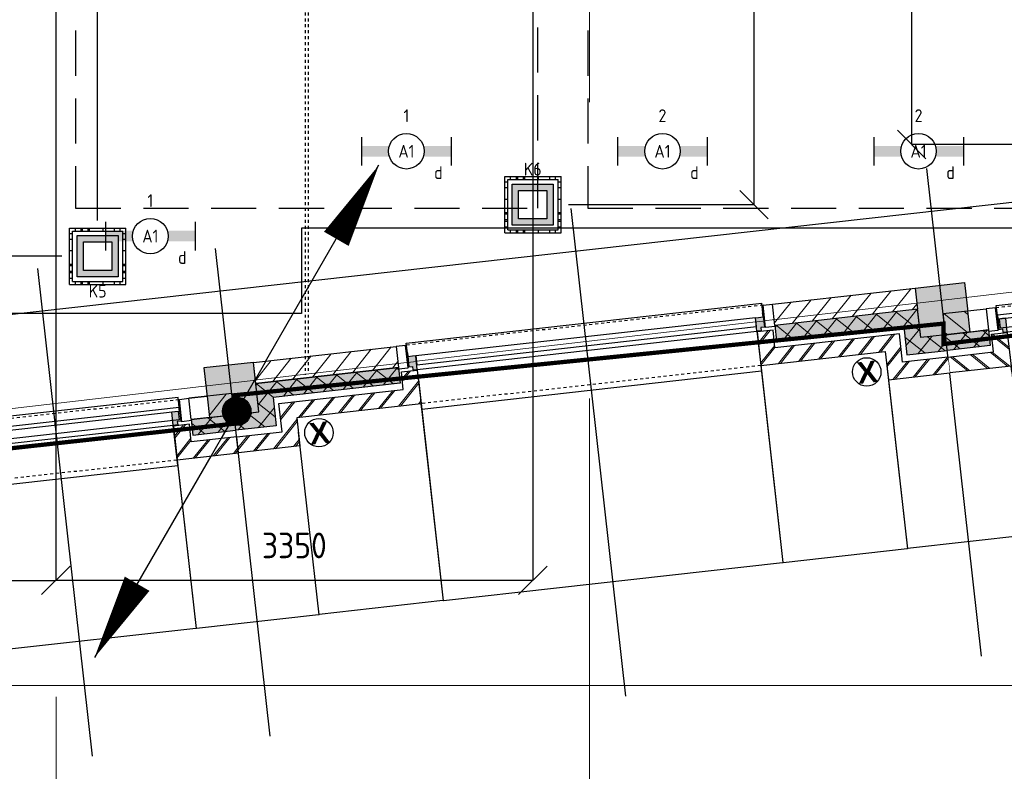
# Model space of a CAD drawing. Header units: millimetres. Extents: x -38032 to 104346, y -31182 to 78566.
# Tile 73 of 213: x 46603 to 53524, y 2895 to 8179. Entities that reach past the tile are written whole.
import ezdxf
from ezdxf.enums import TextEntityAlignment as Align

# ---------------------------------------------------------------- set-up
doc = ezdxf.new("R2010")
doc.units = ezdxf.units.MM
doc.header["$LTSCALE"] = 100
doc.set_wipeout_variables(frame=1)
doc.header["$PDMODE"] = 1
for name, pattern in [('HIDDEN', [9.525, 6.35, -3.175]), ('HIDDEN2', [4.7625, 3.175, -1.5875]), ('STYLE_01', [0.41664, 0.20828, -0.20836]), ('STYLE_11', [5, 3.888855, -0.416718, 0.277786, -0.416641])]:
    doc.linetypes.add(name, pattern=pattern)
for name, color, linetype in [('AL$1A---_ALGEMEEN', 8, 'Continuous'), ('AL------_MAATVOERING', 2, 'Continuous'), ('AM$1A---_ARCERING', 8, 'Continuous'), ('AT$1A---_TEKST100', 8, 'Continuous'), ('BOUWKUNDIG', 8, 'Continuous'), ('brandscheiding', 5, 'HIDDEN'), ('EL6121--', 3, 'Continuous'), ('EL6222--', 3, 'Continuous'), ('EL6311--', 3, 'Continuous'), ('LICHT_TEXT018', 1, 'Continuous'), ('versterkte strook', 7, 'Continuous'), ('Vloerdoos', 3, 'Continuous'), ('Vloerdoos (OUD)', 3, 'Continuous')]:
    doc.layers.add(name, color=color, linetype=linetype)
doc.layers.add('stramien', color=1, linetype='Continuous', lineweight=9)
doc.layers.get('Vloerdoos').off()
doc.styles.add('Arial', font='ARIAL.TTF')
doc.styles.add('Arial (bold)', font='ARIALBD.TTF')
doc.styles.add('BURO-018', font='iso.shx', dxfattribs={"height": 90})
doc.styles.get("Standard").update_dxf_attribs({"font": 'iso.shx'})
doc.dimstyles.new('STABICAD', dxfattribs={"dimscale": 100, "dimtxt": 1.8, "dimasz": 2, "dimexe": 0, "dimexo": 2.5, "dimgap": 1.5, "dimtad": 0, "dimdec": 0, "dimrnd": 10, "dimzin": 0, "dimdsep": 46, "dimtxsty": 'Standard', "dimblk1": 'OBLIQUE', "dimblk2": 'OBLIQUE', "dimsah": 1, "dimcen": -3, "dimadec": 0, "dimazin": 0, "dimtfac": 1, "dimtdec": 0, "dimtofl": 0, "dimtmove": 2, "dimatfit": 3, "dimfxl": 0, "dimtvp": 1.055556, "dimtolj": 1, "dimtzin": 0, "dimarcsym": 0})
doc.dimstyles.new('VyA', dxfattribs={"dimtxt": 2.272868, "dimasz": 2.120801, "dimexe": 1.5, "dimexo": 1.59, "dimgap": 0.5, "dimtad": 1, "dimdec": 0, "dimzin": 11, "dimtxsty": 'Arial', "dimblk": 'VW_SLASH', "dimcen": 0, "dimdle": 1, "dimazin": 0, "dimtfac": 0.8, "dimtdec": 0, "dimtix": 1, "dimtmove": 0, "dimatfit": 0, "dimldrblk": 'VW_FILLEDARROW', "dimfxl": 0, "dimfrac": 2, "dimtolj": 1, "dimtzin": 11, "dimarcsym": 0})
pattern_1 = [(135, (0, 0), (70.71068, 70.71068), []), (45, (299.34, -299.34), (70.71068, -70.71068), [])]
pattern_2 = [(45, (0, 0), (70.71068, -70.71068), []), (45, (7.07, -7.07), (70.71068, -70.71068), [])]
pattern_3 = [(45, (0, 0), (70.71068, -70.71068), [])]

# ---------------------------------------------------------------- blocks, each defined once
blk = doc.blocks.new('VLOERDOOS')
at = {"layer": 'Vloerdoos (OUD)'}
for p, q in [((0, 395), (395, 395)), ((0, 395), (0, 0)), ((0, 355), (20, 355)), ((20, 375), (20, 20)), ((20, 375), (375, 375)), ((40, 375), (40, 395)), ((80, 375), (80, 395)), ((90, 375), (90, 395)), ((130, 375), (130, 395)), ((140, 375), (140, 395)), ((235, 375), (235, 395)), ((315, 375), (315, 395)), ((355, 375), (355, 395)), ((375, 375), (375, 20)), ((375, 355), (395, 355)), ((395, 395), (395, 0)), ((0, 315), (20, 315)), ((0, 305), (20, 305)), ((375, 315), (395, 315)), ((375, 305), (395, 305)), ((0, 265), (20, 265)), ((0, 255), (20, 255)), ((375, 265), (395, 265)), ((375, 255), (395, 255)), ((0, 160), (20, 160)), ((375, 160), (395, 160)), ((0, 80), (20, 80)), ((375, 80), (395, 80)), ((0, 40), (20, 40)), ((0, 0), (395, 0)), ((20, 20), (375, 20)), ((40, 0), (40, 20)), ((80, 0), (80, 20)), ((90, 0), (90, 20)), ((130, 0), (130, 20)), ((140, 0), (140, 20)), ((235, 0), (235, 20)), ((315, 0), (315, 20)), ((355, 0), (355, 20)), ((375, 40), (395, 40))]:
    blk.add_line(p, q, dxfattribs=at)
blk = doc.blocks.new('_Oblique')
at = {"color": 0, "linetype": 'ByBlock', "lineweight": -2}
blk.add_line((-0.5, -0.5), (0.5, 0.5), dxfattribs=at)
blk = doc.blocks.new('*D83')
at = {"layer": 'AL------_MAATVOERING', "color": 0, "lineweight": -2}
for p, q in [((46900, 14300), (46409.5, 14300)), ((46409.5, 6516.2), (46409.5, 14300)), ((46900, 6516.2), (46409.5, 6516.2))]:
    blk.add_line(p, q, dxfattribs=at)
at = {"layer": 'Defpoints', "color": 0}
for p in [(46409.5, 14300), (47150, 14300), (47150, 6516.2)]:
    blk.add_point(p, dxfattribs=at)
at = {"layer": 'AL------_MAATVOERING', "color": 0, "lineweight": -2, "xscale": 200, "yscale": 200, "zscale": 200}
for p, rotation in [((46409.5, 14300), 90), ((46409.5, 6516.2), 270)]:
    blk.add_blockref('_Oblique', p, dxfattribs=dict(at, rotation=rotation))
at = {"layer": 'AL------_MAATVOERING', "color": 0, "insert": (46219.5, 10408.1), "char_height": 180, "attachment_point": 5, "rotation": 90}
blk.add_mtext('\\A1;7780', dxfattribs=at)
blk = doc.blocks.new('*D96')
at = {"layer": 'AL------_MAATVOERING', "color": 0, "lineweight": -2}
for p, q in [((43560, 5822.2), (43560, 4237.2)), ((46857.6, 5093.4), (46857.6, 4237.2)), ((43560, 4237.2), (46857.6, 4237.2))]:
    blk.add_line(p, q, dxfattribs=at)
at = {"layer": 'Defpoints', "color": 0}
for p in [(43560, 6072.2), (46857.6, 5343.4), (46857.6, 4237.2)]:
    blk.add_point(p, dxfattribs=at)
at = {"layer": 'AL------_MAATVOERING', "color": 0, "lineweight": -2, "xscale": 200, "yscale": 200, "zscale": 200, "rotation": 180}
blk.add_blockref('_Oblique', (43560, 4237.2), dxfattribs=at)
at = {"layer": 'AL------_MAATVOERING', "color": 0, "lineweight": -2, "xscale": 200, "yscale": 200, "zscale": 200}
blk.add_blockref('_Oblique', (46857.6, 4237.2), dxfattribs=at)
at = {"layer": 'AL------_MAATVOERING', "color": 0, "insert": (45208.8, 4427.2), "char_height": 180, "attachment_point": 5}
blk.add_mtext('\\A1;3300', dxfattribs=at)
blk = doc.blocks.new('*D217')
at = {"layer": 'AL------_MAATVOERING', "color": 0, "lineweight": -2}
for p, q in [((50210, 15024.8), (50210, 4237.2)), ((46857.6, 9963.4), (46857.6, 4237.2)), ((50210, 4237.2), (46857.6, 4237.2))]:
    blk.add_line(p, q, dxfattribs=at)
at = {"layer": 'Defpoints', "color": 0}
for p in [(50210, 15274.8), (46857.6, 10213.4), (46857.6, 4237.2)]:
    blk.add_point(p, dxfattribs=at)
at = {"layer": 'AL------_MAATVOERING', "color": 0, "lineweight": -2, "xscale": 200, "yscale": 200, "zscale": 200, "rotation": 180}
blk.add_blockref('_Oblique', (46857.6, 4237.2), dxfattribs=at)
at = {"layer": 'AL------_MAATVOERING', "color": 0, "lineweight": -2, "xscale": 200, "yscale": 200, "zscale": 200}
blk.add_blockref('_Oblique', (50210, 4237.2), dxfattribs=at)
at = {"layer": 'AL------_MAATVOERING', "color": 0, "insert": (48533.8, 4482.5), "char_height": 180, "attachment_point": 5}
blk.add_mtext('\\A1;3350', dxfattribs=at)
blk = doc.blocks.new('*D219')
at = {"layer": 'AL------_MAATVOERING', "color": 0, "lineweight": -2}
for p, q in [((53790, 14300), (52873.7, 14300)), ((52873.7, 7301.4), (52873.7, 14300)), ((53790, 7301.4), (52873.7, 7301.4))]:
    blk.add_line(p, q, dxfattribs=at)
at = {"layer": 'Defpoints', "color": 0}
for p in [(52873.7, 14300), (54040, 14300), (54040, 7301.4)]:
    blk.add_point(p, dxfattribs=at)
at = {"layer": 'AL------_MAATVOERING', "color": 0, "lineweight": -2, "xscale": 200, "yscale": 200, "zscale": 200}
for p, rotation in [((52873.7, 14300), 90), ((52873.7, 7301.4), 270)]:
    blk.add_blockref('_Oblique', p, dxfattribs=dict(at, rotation=rotation))
at = {"layer": 'AL------_MAATVOERING', "color": 0, "insert": (52683.7, 10800.7), "char_height": 180, "attachment_point": 5, "rotation": 90}
blk.add_mtext('\\A1;7000', dxfattribs=at)
blk = doc.blocks.new('*D223')
at = {"layer": 'AL------_MAATVOERING', "color": 0, "lineweight": -2}
for p, q in [((50460, 14300), (51765.2, 14300)), ((51765.2, 6878.8), (51765.2, 14300)), ((50460, 6878.8), (51765.2, 6878.8))]:
    blk.add_line(p, q, dxfattribs=at)
at = {"layer": 'Defpoints', "color": 0}
for p in [(50210, 14300), (51765.2, 14300), (50210, 6878.8)]:
    blk.add_point(p, dxfattribs=at)
at = {"layer": 'AL------_MAATVOERING', "color": 0, "lineweight": -2, "xscale": 200, "yscale": 200, "zscale": 200}
for p, rotation in [((51765.2, 14300), 90), ((51765.2, 6878.8), 270)]:
    blk.add_blockref('_Oblique', p, dxfattribs=dict(at, rotation=rotation))
at = {"layer": 'AL------_MAATVOERING', "color": 0, "insert": (51575.2, 10589.4), "char_height": 180, "attachment_point": 5, "rotation": 90}
blk.add_mtext('\\A1;7420', dxfattribs=at)
blk = doc.blocks.new('*D276')
at = {"layer": 'AL------_MAATVOERING', "color": 0, "lineweight": -2}
for p, q in [((46860, 10800), (46660, 10800)), ((46860, 6766.2), (46860, 10800)), ((47150, 6766.2), (47150, 10800)), ((47150, 10800), (47350, 10800))]:
    blk.add_line(p, q, dxfattribs=at)
at = {"layer": 'Defpoints', "color": 0}
for p in [(46860, 10800), (46860, 6516.2), (47150, 6516.2)]:
    blk.add_point(p, dxfattribs=at)
at = {"layer": 'AL------_MAATVOERING', "color": 0, "lineweight": -2, "xscale": 200, "yscale": 200, "zscale": 200}
blk.add_blockref('_Oblique', (46860, 10800), dxfattribs=at)
at = {"layer": 'AL------_MAATVOERING', "color": 0, "lineweight": -2, "xscale": 200, "yscale": 200, "zscale": 200, "rotation": 180}
blk.add_blockref('_Oblique', (47150, 10800), dxfattribs=at)
at = {"layer": 'AL------_MAATVOERING', "color": 0, "insert": (47005, 11115), "char_height": 180, "attachment_point": 5}
blk.add_mtext('\\A1;290', dxfattribs=at)
blk = doc.blocks.new('E00414')
at = {"color": 0, "linetype": 'Continuous'}
for p, q in [((-2.9, -2.9), (-2.9, 2.9)), ((-2.9, 2.9), (2.9, 2.9)), ((2.9, 2.9), (2.9, -2.9)), ((-2, 2), (2, 2)), ((-2, -2), (-2, 2)), ((2, 2), (2, -2)), ((2, -2), (-2, -2)), ((2.9, -2.9), (-2.9, -2.9))]:
    blk.add_line(p, q, dxfattribs=at)
at = {"color": 0}
for points in [[(-2.9, 2.9), (2.9, 2.9), (-2, 2), (2, 2)], [(-2, -2), (-2.9, -2.9), (-2, 2), (-2.9, 2.9)], [(2, 2), (2.9, 2.9), (2, -2), (2.9, -2.9)], [(2, -2), (2.9, -2.9), (-2, -2), (-2.9, -2.9)]]:
    blk.add_solid(points, dxfattribs=at)
at = {"color": 0, "linetype": 'Continuous', "style": 'BURO-018'}
for tag, p in [('E_GKAST', (0, 8)), ('E_GROEP', (0, 5)), ('E_SGROEP', (4.5, 5))]:
    blk.add_attdef(tag, text='', height=1.8, dxfattribs=at).set_placement(p, align=Align.MIDDLE)
at = {"color": 0, "linetype": 'Continuous', "style": 'BURO-018', "flags": 1}
for tag, p in [('E_VERMCODE', (13, 5)), ('E_MATCODE', (0, 0))]:
    blk.add_attdef(tag, text='', height=1.8, dxfattribs=at).set_placement(p, align=Align.MIDDLE)
blk = doc.blocks.new('E00170')
at = {"color": 0, "linetype": 'Continuous'}
for q in [(5, 8.66), (-5, -8.66)]:
    blk.add_line((0, 0), q, dxfattribs=at)
for points in [[(5, 8.66, 0, 1, 0), (3.5, 6.062, 1, 1, 0)], [(-5, -8.66, 0, 1, 0), (-3.5, -6.062, 1, 1, 0)]]:
    blk.add_lwpolyline(points, format="xyseb", dxfattribs=at)
at = {"color": 0, "const_width": 0.5}
blk.add_lwpolyline([(-0.25, 0, 1), (0.25, 0, 1)], format="xyb", close=True, dxfattribs=at)
at = {"color": 0, "linetype": 'Continuous'}
blk.add_circle((0, 0), 0.5, dxfattribs=at)
blk = doc.blocks.new('1115B6630')
at = {"color": 0}
for p, q in [((-6.3, 2), (-6.3, -2)), ((6.3, 2), (6.3, -2))]:
    blk.add_line(p, q, dxfattribs=at)
at = {"color": 0, "linetype": 'Continuous'}
blk.add_circle((0, 0), 2.5, dxfattribs=at)
at = {"color": 0}
for points in [[(-2.5, 0.75), (-6.3, 0.75), (-2.5, -0.75), (-6.3, -0.75)], [(2.5, 0.75), (6.3, 0.75), (2.5, -0.75), (6.3, -0.75)]]:
    blk.add_solid(points, dxfattribs=at)
at = {"color": 0, "linetype": 'Continuous', "style": 'BURO-018'}
for tag, p in [('E_GKAST', (0, 8)), ('E_GROEP', (0, 5)), ('E_SGROEP', (4.5, 5)), ('E_ARMCODE', (0, 0)), ('E_SLET', (4.5, -3))]:
    blk.add_attdef(tag, text='', height=1.8, dxfattribs=at).set_placement(p, align=Align.MIDDLE)
blk = doc.blocks.new('zijdetail kozijn 2kops')
at = {"color": 0}
blk.add_wipeout([(-63, 420), (-130, 420), (-130, 262), (-63, 262)], dxfattribs=at).dxf.layer = 'AL$1A---_ALGEMEEN'
at = {"layer": 'AM$1A---_ARCERING', "linetype": 'Continuous', "lineweight": 0}
blk.add_hatch(color=256, dxfattribs=at).paths.add_polyline_path([(-54.2, 338), (-54.2, 366), (-56, 366), (-56, 266), (-31, 266), (-31, 243), (0, 243), (0, 338), (-22, 338)])
at = {"layer": 'AL$1A---_ALGEMEEN', "color": 0}
for points in [[(-63, 420), (-130, 420), (-130, 262), (-63, 262)], [(-54.2, 338), (-54.2, 366), (-56, 366), (-56, 266), (-31, 266), (-31, 243), (0, 243), (0, 338), (-22, 338)]]:
    blk.add_lwpolyline(points, close=True, dxfattribs=at)
blk = doc.blocks.new('31x_alu-1e-mk107-p')
at = {"layer": 'AL$1A---_ALGEMEEN', "color": 0, "linetype": 'STYLE_01'}
blk.add_line((-877, 0), (-3280, 0), dxfattribs=at)
at = {"color": 0}
blk.add_wipeout([(-877, 338), (-3280, 338), (-3280, 276), (-877, 276)], dxfattribs=at).dxf.layer = 'AL$1A---_ALGEMEEN'
at = {"layer": 'AL$1A---_ALGEMEEN', "color": 0}
blk.add_lwpolyline([(-877, 338), (-3280, 338), (-3280, 276), (-877, 276)], close=True, dxfattribs=at)
blk.add_blockref('zijdetail kozijn 2kops', (-3280, 0), dxfattribs=at)
at = {"layer": 'AL$1A---_ALGEMEEN', "color": 0, "xscale": -1}
blk.add_blockref('zijdetail kozijn 2kops', (-877, 0), dxfattribs=at)
at = {"layer": 'AL$1A---_ALGEMEEN', "color": 0, "linetype": 'STYLE_01'}
blk.add_line((-814, 420), (-3343, 420), dxfattribs=at)
at = {"layer": 'AL$1A---_ALGEMEEN', "color": 0}
blk.add_line((-821, 366), (-821, 435), dxfattribs=at)
blk.add_lwpolyline([(-3336, 366), (-3336, 435), (-821, 435)], dxfattribs=at)
blk.add_lwpolyline([(-3280, 243), (-877, 243), (-877, -40), (-3280, -40)], close=True, dxfattribs=at)
blk = doc.blocks.new('HEA 100')
at = {"layer": 'AM$1A---_ARCERING', "linetype": 'Continuous', "lineweight": 0}
h = blk.add_hatch(color=256, dxfattribs=at)
edge = h.paths.add_edge_path()
edge.add_arc((14.5, -28), 12, 180, 270)
edge.add_line((14.5, -40), (50, -40))
edge.add_line((50, -40), (50, -48))
edge.add_line((50, -48), (-50, -48))
edge.add_line((-50, -48), (-50, -40))
edge.add_line((-50, -40), (-14.5, -40))
edge.add_arc((-14.5, -28), 12, 270, 360)
edge.add_line((-2.5, -28), (-2.5, 28))
edge.add_arc((-14.5, 28), 12, 0, 90)
edge.add_line((-14.5, 40), (-50, 40))
edge.add_line((-50, 40), (-50, 48))
edge.add_line((-50, 48), (50, 48))
edge.add_line((50, 48), (50, 40))
edge.add_line((50, 40), (14.5, 40))
edge.add_arc((14.5, 28), 12, 90, 180)
edge.add_line((2.5, 28), (2.5, -28))
at = {"layer": 'AL$1A---_ALGEMEEN', "color": 0, "flags": 128}
blk.add_lwpolyline([(2.5, -28, 0.414214), (14.5, -40), (50, -40), (50, -48), (-50, -48), (-50, -40), (-14.5, -40, 0.414214), (-2.5, -28), (-2.5, 28, 0.414214), (-14.5, 40), (-50, 40), (-50, 48), (50, 48), (50, 40), (14.5, 40, 0.414214), (2.5, 28)], format="xyb", close=True, dxfattribs=at)
blk = doc.blocks.new('31x_alu-2e-mk106b2-p')
at = {"layer": 'AM$1A---_ARCERING', "linetype": 'Continuous', "lineweight": 0}
for points in [[(-270, 2082), (-160, 2082), (-160, 1778), (-270, 1778)], [(-270, -130), (-160, -130), (-160, -434), (-270, -434)]]:
    blk.add_hatch(color=256, dxfattribs=at).paths.add_polyline_path(points)
at = {"layer": 'AM$1A---_ARCERING', "linetype": 'Continuous', "lineweight": 5}
h = blk.add_hatch(dxfattribs=at)
h.set_pattern_fill('ISOLATIE', color=256, style=0, pattern_type=2)
h.set_pattern_definition(pattern_1)
h.paths.add_polyline_path([(-270, 2082), (-160, 2082), (-160, 1778), (-270, 1778)])
h = blk.add_hatch(dxfattribs=at)
h.set_pattern_fill('ISOLATIE', color=256, style=0, pattern_type=2)
h.set_pattern_definition(pattern_1)
h.paths.add_polyline_path([(-270, -130), (-160, -130), (-160, -434), (-270, -434)])
at = {"layer": 'AL$1A---_ALGEMEEN', "color": 0, "linetype": 'STYLE_01'}
for p, q in [((-420, 1711), (-420, -63)), ((0, 1648), (0, 0))]:
    blk.add_line(p, q, dxfattribs=at)
at = {"layer": 'AL$1A---_ALGEMEEN', "color": 0}
blk.add_line((-270, -434), (-270, -130), dxfattribs=at)
at = {"layer": 'AL$1A---_ALGEMEEN', "color": 0, "flags": 128}
for points in [[(-160, 2082), (-160, 1778), (-270, 1778), (-270, 2082)], [(-270, -130), (-160, -130), (-160, -434)]]:
    blk.add_lwpolyline(points, dxfattribs=at)
at = {"layer": 'AL$1A---_ALGEMEEN', "color": 0}
blk.add_lwpolyline([(-243, 1648), (40, 1648), (40, 0), (-243, 0)], close=True, dxfattribs=at)
at = {"color": 0}
for points in [[(-238, 1648), (0, 1648), (0, 2082), (-113, 2082), (-113, 1761), (-238, 1761)], [(-338, 1648), (-338, -46), (-276, -46), (-276, 1648)], [(-238, 0), (0, 0), (0, -434), (-113, -434), (-113, -113), (-238, -113)]]:
    blk.add_wipeout(points, dxfattribs=at).dxf.layer = 'AL$1A---_ALGEMEEN'
at = {"layer": 'AM$1A---_ARCERING', "linetype": 'Continuous', "lineweight": 5}
h = blk.add_hatch(dxfattribs=at)
h.set_pattern_fill('BAKSTEEN', color=256, style=0, pattern_type=2)
h.set_pattern_definition(pattern_2)
h.paths.add_polyline_path([(-238, 1648), (0, 1648), (0, 2082), (-113, 2082), (-113, 1761), (-238, 1761)])
h = blk.add_hatch(dxfattribs=at)
h.set_pattern_fill('BAKSTEEN', color=256, style=0, pattern_type=2)
h.set_pattern_definition(pattern_2)
h.paths.add_polyline_path([(-238, 0), (0, 0), (0, -434), (-113, -434), (-113, -113), (-238, -113)])
at = {"layer": 'AL$1A---_ALGEMEEN', "color": 0, "flags": 128}
for points in [[(-238, 1648), (0, 1648), (0, 2082)], [(-113, 2082), (-113, 1761), (-238, 1761), (-238, 1648)], [(-238, 0), (0, 0), (0, -434)], [(-113, -434), (-113, -113), (-238, -113), (-238, 0)]]:
    blk.add_lwpolyline(points, dxfattribs=at)
at = {"layer": 'AL$1A---_ALGEMEEN', "color": 0}
for points in [[(-435, 1704), (-366, 1704), (-366, -56), (-435, -56)], [(-338, 1648), (-338, -46), (-276, -46), (-276, 1648)]]:
    blk.add_lwpolyline(points, close=True, dxfattribs=at)
at = {"layer": 'AL$1A---_ALGEMEEN', "color": 0, "xscale": -1, "rotation": 90}
blk.add_blockref('HEA 100', (-212, 1883), dxfattribs=at)
at = {"color": 0}
for points in [[(-420, 2082), (-420, 1778), (-270, 1778), (-270, 1958.6), (-270, 2082)], [(-420, -434), (-420, -130), (-270, -130), (-270, -310.6), (-270, -434)]]:
    blk.add_wipeout(points, dxfattribs=at).dxf.layer = 'AL$1A---_ALGEMEEN'
at = {"layer": 'AM$1A---_ARCERING', "linetype": 'Continuous', "lineweight": 5}
h = blk.add_hatch(dxfattribs=at)
h.set_pattern_fill('KALKZANDSTEEN', color=256, style=0, pattern_type=2)
h.set_pattern_definition(pattern_3)
edge = h.paths.add_edge_path()
edge.add_line((-420, 2082), (-420, 1778))
edge.add_line((-420, 1778), (-270, 1778))
edge.add_line((-270, 1778), (-270, 1958.6))
edge.add_line((-270, 1958.6), (-270, 2082))
h = blk.add_hatch(dxfattribs=at)
h.set_pattern_fill('KALKZANDSTEEN', color=256, style=0, pattern_type=2)
h.set_pattern_definition(pattern_3)
edge = h.paths.add_edge_path()
edge.add_line((-420, -434), (-420, -130))
edge.add_line((-420, -130), (-270, -130))
edge.add_line((-270, -130), (-270, -310.6))
edge.add_line((-270, -310.6), (-270, -434))
at = {"layer": 'AL$1A---_ALGEMEEN', "color": 0}
for points in [[(-420, 2082), (-420, 1778), (-270, 1778), (-270, 1958.6), (-270, 2082)], [(-420, -434), (-420, -130), (-270, -130), (-270, -310.6), (-270, -434)]]:
    blk.add_lwpolyline(points, dxfattribs=at)
at = {"layer": 'AL$1A---_ALGEMEEN', "color": 0, "xscale": -1, "rotation": 90}
blk.add_blockref('zijdetail kozijn 2kops', (0, 1648), dxfattribs=at)
at = {"layer": 'AL$1A---_ALGEMEEN', "color": 0, "rotation": 90}
blk.add_blockref('zijdetail kozijn 2kops', (0, 0), dxfattribs=at)
blk = doc.blocks.new('21x_zaagwerk')
at = {"layer": 'AL$1A---_ALGEMEEN', "color": 0}
blk.add_circle((0, 0), 100, dxfattribs=at)
at = {"layer": 'AT$1A---_TEKST100', "insert": (-67.8, 73.6), "char_height": 151.525, "attachment_point": 1, "line_spacing_factor": 0.967741, "style": 'Arial (bold)'}
blk.add_mtext('{\\C256;\\lX}', dxfattribs=at)
blk = doc.blocks.new('VW_SLASH')
at = {"layer": 'AL$1A---_ALGEMEEN', "color": 0, "linetype": 'ByBlock', "lineweight": -2}
blk.add_line((0, 0), (-1, 0), dxfattribs=at)
at = {"layer": 'AL$1A---_ALGEMEEN', "color": 0, "linetype": 'ByBlock', "lineweight": 5}
blk.add_line((0.5, 0.5), (-0.5, -0.5), dxfattribs=at)
blk = doc.blocks.new('*D1184')
at = {"layer": 'AL$1A---_ALGEMEEN', "color": 0, "lineweight": -2}
for p, q in [((-36533.5, -72.1), (-36533.5, -1464.8)), ((-35653.5, -172.1), (-35653.5, -1464.8)), ((-36531.4, -1463.3), (-35655.6, -1463.3))]:
    blk.add_line(p, q, dxfattribs=at)
at = {"layer": 'AL$1A---_ALGEMEEN', "color": 0, "lineweight": -2, "xscale": 2.12080078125, "yscale": 2.12080078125, "zscale": 2.12080078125, "rotation": 180}
blk.add_blockref('VW_SLASH', (-36533.5, -1463.3), dxfattribs=at)
at = {"layer": 'AL$1A---_ALGEMEEN', "color": 0, "lineweight": -2, "xscale": 2.12080078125, "yscale": 2.12080078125, "zscale": 2.12080078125}
blk.add_blockref('VW_SLASH', (-35653.5, -1463.3), dxfattribs=at)
blk = doc.blocks.new('VW_FILLEDARROW')
at = {"layer": 'AL$1A---_ALGEMEEN', "color": 0, "lineweight": -2}
blk.add_solid([(0, 0), (0.5, 0.5), (0.5, -0.5)], dxfattribs=at)
blk = doc.blocks.new('*D1194')
at = {"layer": 'AL$1A---_ALGEMEEN', "color": 0, "lineweight": -2}
for p, q in [((-38936.5, -44), (-38936.5, -1464.8)), ((-36533.5, -2.1), (-36533.5, -1464.8)), ((-38934.4, -1463.3), (-36535.6, -1463.3))]:
    blk.add_line(p, q, dxfattribs=at)
at = {"layer": 'AL$1A---_ALGEMEEN', "color": 0, "lineweight": -2, "xscale": 2.12080078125, "yscale": 2.12080078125, "zscale": 2.12080078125, "rotation": 180}
blk.add_blockref('VW_SLASH', (-38936.5, -1463.3), dxfattribs=at)
at = {"layer": 'AL$1A---_ALGEMEEN', "color": 0, "lineweight": -2, "xscale": 2.12080078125, "yscale": 2.12080078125, "zscale": 2.12080078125}
blk.add_blockref('VW_SLASH', (-36533.5, -1463.3), dxfattribs=at)
blk = doc.blocks.new('*D1223')
at = {"layer": 'AL$1A---_ALGEMEEN', "color": 0, "lineweight": -2}
for p, q in [((-34785.5, -189), (-34785.5, -1464.8)), ((-35653.5, -209), (-35653.5, -1464.8)), ((-34787.6, -1463.3), (-35651.4, -1463.3))]:
    blk.add_line(p, q, dxfattribs=at)
at = {"layer": 'AL$1A---_ALGEMEEN', "color": 0, "lineweight": -2, "xscale": 2.12080078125, "yscale": 2.12080078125, "zscale": 2.12080078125, "rotation": 180}
blk.add_blockref('VW_SLASH', (-35653.5, -1463.3), dxfattribs=at)
at = {"layer": 'AL$1A---_ALGEMEEN', "color": 0, "lineweight": -2, "xscale": 2.12080078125, "yscale": 2.12080078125, "zscale": 2.12080078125}
blk.add_blockref('VW_SLASH', (-34785.5, -1463.3), dxfattribs=at)
blk = doc.blocks.new('*D1224')
at = {"layer": 'AL$1A---_ALGEMEEN', "color": 0, "lineweight": -2}
for p, q in [((-38936.5, 101), (-38936.5, -1464.8)), ((-39816.5, -172.1), (-39816.5, -1464.8)), ((-38938.6, -1463.3), (-39814.4, -1463.3))]:
    blk.add_line(p, q, dxfattribs=at)
at = {"layer": 'AL$1A---_ALGEMEEN', "color": 0, "lineweight": -2, "xscale": 2.12080078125, "yscale": 2.12080078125, "zscale": 2.12080078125, "rotation": 180}
blk.add_blockref('VW_SLASH', (-39816.5, -1463.3), dxfattribs=at)
at = {"layer": 'AL$1A---_ALGEMEEN', "color": 0, "lineweight": -2, "xscale": 2.12080078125, "yscale": 2.12080078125, "zscale": 2.12080078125}
blk.add_blockref('VW_SLASH', (-38936.5, -1463.3), dxfattribs=at)
blk = doc.blocks.new('*D1225')
at = {"layer": 'AL$1A---_ALGEMEEN', "color": 0, "lineweight": -2}
for p, q in [((-40684.5, -124), (-40684.5, -1464.8)), ((-42332.5, -170.6), (-42332.5, -1464.8)), ((-40686.6, -1463.3), (-42330.4, -1463.3))]:
    blk.add_line(p, q, dxfattribs=at)
at = {"layer": 'AL$1A---_ALGEMEEN', "color": 0, "lineweight": -2, "xscale": 2.12080078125, "yscale": 2.12080078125, "zscale": 2.12080078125, "rotation": 180}
blk.add_blockref('VW_SLASH', (-42332.5, -1463.3), dxfattribs=at)
at = {"layer": 'AL$1A---_ALGEMEEN', "color": 0, "lineweight": -2, "xscale": 2.12080078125, "yscale": 2.12080078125, "zscale": 2.12080078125}
blk.add_blockref('VW_SLASH', (-40684.5, -1463.3), dxfattribs=at)
blk = doc.blocks.new('*D1226')
at = {"layer": 'AL$1A---_ALGEMEEN', "color": 0, "lineweight": -2}
for p, q in [((-40684.5, -170.6), (-40684.5, -1464.8)), ((-39816.5, -172.1), (-39816.5, -1464.8)), ((-40682.4, -1463.3), (-39818.6, -1463.3))]:
    blk.add_line(p, q, dxfattribs=at)
at = {"layer": 'AL$1A---_ALGEMEEN', "color": 0, "lineweight": -2, "xscale": 2.12080078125, "yscale": 2.12080078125, "zscale": 2.12080078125, "rotation": 180}
blk.add_blockref('VW_SLASH', (-40684.5, -1463.3), dxfattribs=at)
at = {"layer": 'AL$1A---_ALGEMEEN', "color": 0, "lineweight": -2, "xscale": 2.12080078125, "yscale": 2.12080078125, "zscale": 2.12080078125}
blk.add_blockref('VW_SLASH', (-39816.5, -1463.3), dxfattribs=at)
blk = doc.blocks.new('kolom 350x350')
at = {"layer": 'AM$1A---_ARCERING', "linetype": 'Continuous', "lineweight": 0}
blk.add_hatch(color=256, dxfattribs=at).paths.add_polyline_path([(-175, 350), (175, 350), (175, 0), (-175, 0)])
at = {"layer": 'AL$1A---_ALGEMEEN', "color": 0}
blk.add_lwpolyline([(-175, 350), (175, 350), (175, 0), (-175, 0)], close=True, dxfattribs=at)
blk = doc.blocks.new('metselwerk zo gevel 2e verd')
at = {"layer": 'AL$1A---_ALGEMEEN', "color": 0, "flags": 128}
blk.add_lwpolyline([(-40250.5, -0.49974), (-40075.5, -0.49974), (-40075.5, 199.50026)], dxfattribs=at)
at = {"layer": 'AL$1A---_ALGEMEEN', "color": 0}
for name, p in [('31x_alu-1e-mk107-p', (-35656.5004, -70.49974)), ('21x_zaagwerk', (-35798.41913, -197.95789))]:
    blk.add_blockref(name, p, dxfattribs=at)
at = {"layer": 'AL$1A---_ALGEMEEN', "color": 0, "rotation": 269.999999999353}
blk.add_blockref('31x_alu-2e-mk106b2-p', (-34785.5, -270.49974), dxfattribs=at)
at = {"color": 0}
blk.add_wipeout([(-39277.70061, -1879.51249), (-37909.62839, -1879.51249), (-37909.62839, -1697.12638), (-39277.70061, -1697.12638)], dxfattribs=at).dxf.layer = 'AL$1A---_ALGEMEEN'
at = {"layer": 'AM$1A---_ARCERING', "linetype": 'Continuous', "lineweight": 0}
for points in [[(-40075.5, 199.50026), (-39066.5004, 199.50026), (-39066.5004, 89.50026), (-39965.5, 89.50026), (-39965.5, -110.49974), (-40250.5, -110.49974), (-40250.5, -0.49974), (-40075.5, -0.49974)], [(-35394.5, 199.50026), (-36403.4996, 199.50026), (-36403.4996, 89.50026), (-35504.5, 89.50026), (-35504.5, -110.49974), (-35219.5, -110.49974), (-35219.5, -0.49974), (-35394.5, -0.49974)]]:
    blk.add_hatch(color=256, dxfattribs=at).paths.add_polyline_path(points)
at = {"layer": 'AM$1A---_ARCERING', "linetype": 'Continuous', "lineweight": 5}
h = blk.add_hatch(dxfattribs=at)
h.set_pattern_fill('ISOLATIE', color=256, style=0, pattern_type=2)
h.set_pattern_definition(pattern_1)
h.paths.add_polyline_path([(-40075.5, 199.50026), (-39066.5004, 199.50026), (-39066.5004, 89.50026), (-39965.5, 89.50026), (-39965.5, -110.49974), (-40250.5, -110.49974), (-40250.5, -0.49974), (-40075.5, -0.49974)])
h = blk.add_hatch(dxfattribs=at)
h.set_pattern_fill('ISOLATIE', color=256, style=0, pattern_type=2)
h.set_pattern_definition(pattern_1)
h.paths.add_polyline_path([(-35394.5, 199.50026), (-36403.4996, 199.50026), (-36403.4996, 89.50026), (-35504.5, 89.50026), (-35504.5, -110.49974), (-35219.5, -110.49974), (-35219.5, -0.49974), (-35394.5, -0.49974)])
at = {"layer": 'AL$1A---_ALGEMEEN', "color": 0}
for p, q in [((-37735, -2275.00786), (-37735, 1174.99214)), ((-35219.5, -2275.00786), (-35219.5, 1174.99214))]:
    blk.add_line(p, q, dxfattribs=at)
at = {"layer": 'AL$1A---_ALGEMEEN', "color": 0, "flags": 128}
for points in [[(-40075.5, 199.50026), (-39066.5004, 199.50026), (-39066.5004, 89.50026), (-39965.5, 89.50026), (-39965.5, -110.49974), (-40250.5, -110.49974)], [(-35394.5, 199.50026), (-36403.4996, 199.50026), (-36403.4996, 89.50026), (-35504.5, 89.50026), (-35504.5, -110.49974), (-35219.5, -110.49974)], [(-35219.5, -0.49974), (-35394.5, -0.49974), (-35394.5, 199.50026)]]:
    blk.add_lwpolyline(points, dxfattribs=at)
at = {"layer": 'AL$1A---_ALGEMEEN', "color": 0}
blk.add_blockref('kolom 350x350', (-35219.5, -0.49974), dxfattribs=at)
for p1, p2, override, picture, middle in [((-36533.5, -70.49974), (-35653.5, -170.49974), {"dimtxt": 2.272868, "dimgap": 25, "dimdec": 1, "dimlfac": 50, "dimpost": '7K=<>', "dimtxsty": 'Arial', "dimtmove": 2}, '*D1184', (-36093.5, -1437.12548)), ((-34785.5, -187.44536), (-35653.5, -207.44536), {"dimtxt": 2.272868, "dimgap": 25, "dimlfac": 50, "dimpost": '7K-V=<>', "dimtxsty": 'Arial', "dimtmove": 2}, '*D1223', (-35219.5, -1437.12471))]:
    dim = blk.add_linear_dim(base=(-35653.5, -1463.28595), p1=p1, p2=p2, dimstyle='VyA', override=override, dxfattribs=at)
    dim.commit()
    dim.dimension.update_dxf_attribs({"geometry": picture, "text_midpoint": middle})
at = {"color": 0}
for points in [[(-39929.5, 42.50026), (-39049.5, 42.50026), (-39049.5, 167.50026), (-38936.5, 167.50026), (-38936.5, -70.49974), (-39816.5, -70.49974), (-39816.5, -270.49974), (-40250.5, -270.49974), (-40250.5, -157.49974), (-39929.5, -157.49974)], [(-35044.5, 149.50026), (-34915.5, 149.50026), (-34915.5, -0.49974), (-35044.5, -0.49974)]]:
    blk.add_wipeout(points, dxfattribs=at).dxf.layer = 'AL$1A---_ALGEMEEN'
at = {"layer": 'AM$1A---_ARCERING', "linetype": 'Continuous', "lineweight": 5}
h = blk.add_hatch(dxfattribs=at)
h.set_pattern_fill('BAKSTEEN', color=256, style=0, pattern_type=2)
h.set_pattern_definition(pattern_2)
h.paths.add_polyline_path([(-39929.5, 42.50026), (-39049.5, 42.50026), (-39049.5, 167.50026), (-38936.5, 167.50026), (-38936.5, -70.49974), (-39816.5, -70.49974), (-39816.5, -270.49974), (-40250.5, -270.49974), (-40250.5, -157.49974), (-39929.5, -157.49974)])
at = {"layer": 'AL$1A---_ALGEMEEN', "color": 0, "flags": 128}
for points in [[(-39929.5, 42.50026), (-39049.5, 42.50026), (-39049.5, 167.50026), (-38936.5, 167.50026), (-38936.5, -70.49974), (-39816.5, -70.49974), (-39816.5, -270.49974), (-40250.5, -270.49974)], [(-40250.5, -157.49974), (-39929.5, -157.49974), (-39929.5, 42.50026)]]:
    blk.add_lwpolyline(points, dxfattribs=at)
at = {"layer": 'AL$1A---_ALGEMEEN', "color": 0}
blk.add_lwpolyline([(-35044.5, 149.50026), (-34915.5, 149.50026), (-34915.5, -0.49974), (-35044.5, -0.49974)], close=True, dxfattribs=at)
blk.add_blockref('21x_zaagwerk', (-39673.08538, -192.95789), dxfattribs=at)
for base, p1, p2, override, picture, middle in [((-39816.5, -1463.28595), (-38936.5004, 102.55464), (-39816.5, -170.49974), {"dimtxt": 2.272868, "dimgap": 25, "dimlfac": 50, "dimpost": '7K=<>', "dimtxsty": 'Arial', "dimtmove": 2}, '*D1224', (-39376.5002, -1437.12548)), ((-36533.5, -1463.28595), (-38936.5, -42.44536), (-36533.5, -0.49974), {"dimtxt": 2.272868, "dimgap": 25, "dimlfac": 50, "dimpost": '19K+V=<>', "dimtxsty": 'Arial', "dimtmove": 2}, '*D1194', (-37735, -1437.12548))]:
    dim = blk.add_linear_dim(base=base, p1=p1, p2=p2, dimstyle='VyA', override=override, dxfattribs=at)
    dim.commit()
    dim.dimension.update_dxf_attribs({"geometry": picture, "text_midpoint": middle})
at = {"layer": 'AL$1A---_ALGEMEEN', "color": 0, "xscale": -1, "rotation": 89.99999914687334}
blk.add_blockref('31x_alu-2e-mk106b2-p', (-40684.5, -270.49973), dxfattribs=at)
at = {"color": 0}
blk.add_wipeout([(-35540.5, 42.50026), (-36420.5, 42.50026), (-36420.5, 167.50026), (-36533.5, 167.50026), (-36533.5, -70.49974), (-35653.5, -70.49974), (-35653.5, -270.49974), (-35219.5, -270.49974), (-35219.5, -157.49974), (-35540.5, -157.49974)], dxfattribs=at).dxf.layer = 'AL$1A---_ALGEMEEN'
at = {"layer": 'AM$1A---_ARCERING', "linetype": 'Continuous', "lineweight": 5}
h = blk.add_hatch(dxfattribs=at)
h.set_pattern_fill('BAKSTEEN', color=256, style=0, pattern_type=2)
h.set_pattern_definition(pattern_2)
h.paths.add_polyline_path([(-35540.5, 42.50026), (-36420.5, 42.50026), (-36420.5, 167.50026), (-36533.5, 167.50026), (-36533.5, -70.49974), (-35653.5, -70.49974), (-35653.5, -270.49974), (-35219.5, -270.49974), (-35219.5, -157.49974), (-35540.5, -157.49974)])
at = {"layer": 'AL$1A---_ALGEMEEN', "color": 0}
for p, q in [((-41508.5, -2275.00786), (-41508.5, 1174.99214)), ((-41508.5, -2275.00786), (-41508.5, 1174.99214)), ((-40250.5, -2275.00786), (-40250.5, 1174.99214))]:
    blk.add_line(p, q, dxfattribs=at)
at = {"layer": 'AL$1A---_ALGEMEEN', "color": 0, "flags": 128}
for points in [[(-35540.5, 42.50026), (-36420.5, 42.50026), (-36420.5, 167.50026), (-36533.5, 167.50026), (-36533.5, -70.49974), (-35653.5, -70.49974), (-35653.5, -270.49974), (-35219.5, -270.49974)], [(-35219.5, -157.49974), (-35540.5, -157.49974), (-35540.5, 42.50026)]]:
    blk.add_lwpolyline(points, dxfattribs=at)
at = {"layer": 'AL$1A---_ALGEMEEN', "color": 0, "xscale": -1}
blk.add_blockref('kolom 350x350', (-40250.5, -0.49974), dxfattribs=at)
at = {"layer": 'AL$1A---_ALGEMEEN', "color": 0}
for base, p1, p2, override, picture, middle in [((-42332.5, -1463.28595), (-40684.5, -122.44536), (-42332.5, -168.99971), {"dimtxt": 2.272868, "dimgap": 25, "dimlfac": 50, "dimpost": '13K+V=<>', "dimtxsty": 'Arial', "dimtmove": 2}, '*D1225', (-41508.5, -1437.12471)), ((-39816.5, -1463.28595), (-40684.5, -168.99973), (-39816.5, -170.49974), {"dimtxt": 2.272868, "dimgap": 25, "dimlfac": 50, "dimpost": '7K-V=<>', "dimtxsty": 'Arial', "dimtmove": 2}, '*D1226', (-40250.5, -1437.12471))]:
    dim = blk.add_linear_dim(base=base, p1=p1, p2=p2, dimstyle='VyA', override=override, dxfattribs=at)
    dim.commit()
    dim.dimension.update_dxf_attribs({"geometry": picture, "text_midpoint": middle})
at = {"color": 0}
for points in [[(-40075.5, 349.50026), (-39066.5004, 349.50026), (-39066.5004, 199.50026), (-40075.5, 199.50026)], [(-36403.4996, 349.50026), (-35394.5, 349.50026), (-35394.5, 199.50026), (-36403.4996, 199.50026)], [(-40554.49999, 149.50027), (-40425.5, 149.50027), (-40425.5, -0.49974), (-40554.49999, -0.49974)]]:
    blk.add_wipeout(points, dxfattribs=at).dxf.layer = 'AL$1A---_ALGEMEEN'
at = {"layer": 'AM$1A---_ARCERING', "linetype": 'Continuous', "lineweight": 5}
h = blk.add_hatch(dxfattribs=at)
h.set_pattern_fill('KALKZANDSTEEN', color=256, style=0, pattern_type=2)
h.set_pattern_definition(pattern_3)
h.paths.add_polyline_path([(-40075.5, 349.50026), (-39066.5004, 349.50026), (-39066.5004, 199.50026), (-40075.5, 199.50026)])
h = blk.add_hatch(dxfattribs=at)
h.set_pattern_fill('KALKZANDSTEEN', color=256, style=0, pattern_type=2)
h.set_pattern_definition(pattern_3)
h.paths.add_polyline_path([(-36403.4996, 349.50026), (-35394.5, 349.50026), (-35394.5, 199.50026), (-36403.4996, 199.50026)])
at = {"layer": 'AL$1A---_ALGEMEEN', "color": 0}
for points in [[(-40075.5, 349.50026), (-39066.5004, 349.50026), (-39066.5004, 199.50026), (-40075.5, 199.50026)], [(-36403.4996, 349.50026), (-35394.5, 349.50026), (-35394.5, 199.50026), (-36403.4996, 199.50026)], [(-40554.49999, 149.50027), (-40425.5, 149.50027), (-40425.5, -0.49974), (-40554.49999, -0.49974)]]:
    blk.add_lwpolyline(points, close=True, dxfattribs=at)
blk = doc.blocks.new('200254 W 212 3 04-12-2007')
at = {"layer": 'AL$1A---_ALGEMEEN', "rotation": 6.407550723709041}
blk.add_blockref('metselwerk zo gevel 2e verd', (51912.1, -15092), dxfattribs=at)
at = {"layer": 'AL$1A---_ALGEMEEN', "linetype": 'STYLE_01'}
for p, q in [((12412, -1632.6), (12412, -19304.6)), ((12432, -1632.6), (12432, -19300.1))]:
    blk.add_line(p, q, dxfattribs=at)
at = {"layer": 'AL$1A---_ALGEMEEN'}
blk.add_lwpolyline([(7037, -18872.7), (7037, -11630.1), (21787, -11630.1), (21787, -17672.7), (17787, -17672.7), (17787, -18272.7), (12387, -18272.7), (12387, -18872.7)], close=True, dxfattribs=at)
at = {"layer": 'stramien', "linetype": 'STYLE_11', "ltscale": 50}
for p, q in [((10661, -41013.6), (10661, 36216.4)), ((14411, -38914.6), (14411, 22365.4)), ((-44094.9, -25876.1), (63006, -13412.7)), ((-41750, -21487.6), (65549.6, -21487.6))]:
    blk.add_line(p, q, dxfattribs=at)

msp = doc.modelspace()

# ---------------------------------------------------------------- block references
at = {"layer": 'BOUWKUNDIG'}
msp.add_blockref('200254 W 212 3 04-12-2007', (36198, 24986.5), dxfattribs=at)

# ---------------------------------------------------------------- next in the draw order: linework, layer by layer
at = {"layer": 'brandscheiding', "const_width": 30}
msp.add_lwpolyline([(29397.9, 25537.6), (56865.6, 25537.6), (56865.6, 23264.5), (59066.6, 23264.5), (59066.6, 13992.7), (58122.5, 13992.7), (58122.5, 6509.6), (53096.3, 5898.3), (53096.3, 6042.1), (48112.7, 5538.6), (48130.7, 5340.8), (27536.8, 3072.4)], dxfattribs=at)
at = {"layer": 'LICHT_TEXT018', "linetype": 'HIDDEN2'}
for points in [[(46996.4, 6854.1), (50246.4, 6854.1), (50246.4, 10007.2), (46996.4, 10007.2)], [(50596.4, 6854.1), (53846.4, 6854.1), (53846.4, 10007.2), (50596.4, 10007.2)]]:
    msp.add_lwpolyline(points, close=True, dxfattribs=at)
at = {"layer": 'versterkte strook'}
msp.add_line((13600.1, 2407.5), (101326.6, 12259.4), dxfattribs=at)

# ---------------------------------------------------------------- next in the draw order: block references
at = {"layer": 'EL6121--', "xscale": 200, "yscale": 200, "zscale": 200}
msp.add_blockref('E00170', (48128.8, 5425.8), dxfattribs=at)
at = {"layer": 'EL6222--'}
ref = msp.add_blockref('E00414', (50209.1, 6878.3), dxfattribs=dict(at, xscale=50, yscale=50, zscale=50))
ref.add_attrib('E_GROEP', 'K6', dxfattribs={"layer": '0', "color": 1, "linetype": 'Continuous', "height": 90, "style": 'BURO-018'}).set_placement((50209.1, 7128.3), align=Align.MIDDLE)
ref = msp.add_blockref('E00414', (47151.2, 6516.7), dxfattribs=dict(at, xscale=50, yscale=50, zscale=50))
ref.add_attrib('E_GROEP', 'K5', dxfattribs={"layer": '0', "color": 1, "linetype": 'Continuous', "height": 90, "style": 'BURO-018'}).set_placement((47151.2, 6270.8), align=Align.MIDDLE)
at = {"layer": 'EL6311--'}
ref = msp.add_blockref('1115B6630', (49321.4, 7254.1), dxfattribs=dict(at, xscale=50, yscale=50, zscale=50))
ref.add_attrib('E_ARMCODE', 'A1', dxfattribs={"layer": '0', "color": 1, "linetype": 'Continuous', "height": 90, "style": 'BURO-018'}).set_placement((49321.4, 7254.1), align=Align.MIDDLE)
ref.add_attrib('E_SLET', 'd', dxfattribs={"layer": '0', "color": 1, "linetype": 'Continuous', "height": 90, "style": 'BURO-018'}).set_placement((49546.4, 7104.1), align=Align.MIDDLE)
ref.add_attrib('E_GROEP', '1', dxfattribs={"layer": '0', "color": 1, "linetype": 'Continuous', "height": 90, "style": 'BURO-018'}).set_placement((49321.4, 7504.1), align=Align.MIDDLE)
ref = msp.add_blockref('1115B6630', (51121.4, 7254.1), dxfattribs=dict(at, xscale=50, yscale=50, zscale=50))
ref.add_attrib('E_ARMCODE', 'A1', dxfattribs={"layer": '0', "color": 1, "linetype": 'Continuous', "height": 90, "style": 'BURO-018'}).set_placement((51121.4, 7254.1), align=Align.MIDDLE)
ref.add_attrib('E_SLET', 'd', dxfattribs={"layer": '0', "color": 1, "linetype": 'Continuous', "height": 90, "style": 'BURO-018'}).set_placement((51346.4, 7104.1), align=Align.MIDDLE)
ref.add_attrib('E_GROEP', '2', dxfattribs={"layer": '0', "color": 1, "linetype": 'Continuous', "height": 90, "style": 'BURO-018'}).set_placement((51121.4, 7504.1), align=Align.MIDDLE)
ref = msp.add_blockref('1115B6630', (52921.4, 7254.1), dxfattribs=dict(at, xscale=50, yscale=50, zscale=50))
ref.add_attrib('E_ARMCODE', 'A1', dxfattribs={"layer": '0', "color": 1, "linetype": 'Continuous', "height": 90, "style": 'BURO-018'}).set_placement((52921.4, 7254.1), align=Align.MIDDLE)
ref.add_attrib('E_SLET', 'd', dxfattribs={"layer": '0', "color": 1, "linetype": 'Continuous', "height": 90, "style": 'BURO-018'}).set_placement((53146.4, 7104.1), align=Align.MIDDLE)
ref.add_attrib('E_GROEP', '2', dxfattribs={"layer": '0', "color": 1, "linetype": 'Continuous', "height": 90, "style": 'BURO-018'}).set_placement((52921.4, 7504.1), align=Align.MIDDLE)
ref = msp.add_blockref('1115B6630', (47521.4, 6657.3), dxfattribs=dict(at, xscale=50, yscale=50, zscale=50))
ref.add_attrib('E_ARMCODE', 'A1', dxfattribs={"layer": '0', "color": 1, "linetype": 'Continuous', "height": 90, "style": 'BURO-018'}).set_placement((47521.4, 6657.3), align=Align.MIDDLE)
ref.add_attrib('E_SLET', 'd', dxfattribs={"layer": '0', "color": 1, "linetype": 'Continuous', "height": 90, "style": 'BURO-018'}).set_placement((47746.4, 6507.3), align=Align.MIDDLE)
ref.add_attrib('E_GROEP', '1', dxfattribs={"layer": '0', "color": 1, "linetype": 'Continuous', "height": 90, "style": 'BURO-018'}).set_placement((47521.4, 6907.3), align=Align.MIDDLE)
at = {"layer": 'Vloerdoos', "rotation": 90}
for p in [(50409.3, 6680.9), (47349.3, 6318.3)]:
    msp.add_blockref('VLOERDOOS', p, dxfattribs=at)

# ---------------------------------------------------------------- next in the draw order: dimensions: what is measured, and where the dimension line sits
at = {"layer": 'AL------_MAATVOERING'}
dim = msp.add_linear_dim(base=(46857.6, 4237.2), p1=(50210, 15274.8), p2=(46857.6, 10213.4), dimstyle='STABICAD', dxfattribs=at)
dim.commit()
dim.dimension.update_dxf_attribs({"geometry": '*D217', "text_midpoint": (48533.8, 4482.5), "dimtype": 160})
for base, p1, p2, picture, middle in [((46409.5, 14300), (47150, 6516.2), (47150, 14300), '*D83', (46219.5, 10408.1)), ((51765.2, 14300), (50210, 6878.8), (50210, 14300), '*D223', (51575.2, 10589.4)), ((52873.7, 14300), (54040, 7301.4), (54040, 14300), '*D219', (52683.7, 10800.7))]:
    dim = msp.add_linear_dim(base=base, p1=p1, p2=p2, angle=90, dimstyle='STABICAD', dxfattribs=at)
    dim.commit()
    dim.dimension.update_dxf_attribs({"geometry": picture, "text_midpoint": middle})
for base, p1, p2, picture, middle in [((46860, 10800), (47150, 6516.2), (46860, 6516.2), '*D276', (47005, 11115)), ((46857.6, 4237.2), (43560, 6072.2), (46857.6, 5343.4), '*D96', (45208.8, 4427.2))]:
    dim = msp.add_linear_dim(base=base, p1=p1, p2=p2, dimstyle='STABICAD', dxfattribs=at)
    dim.commit()
    dim.dimension.update_dxf_attribs({"geometry": picture, "text_midpoint": middle})

doc.saveas('drawing.dxf')
